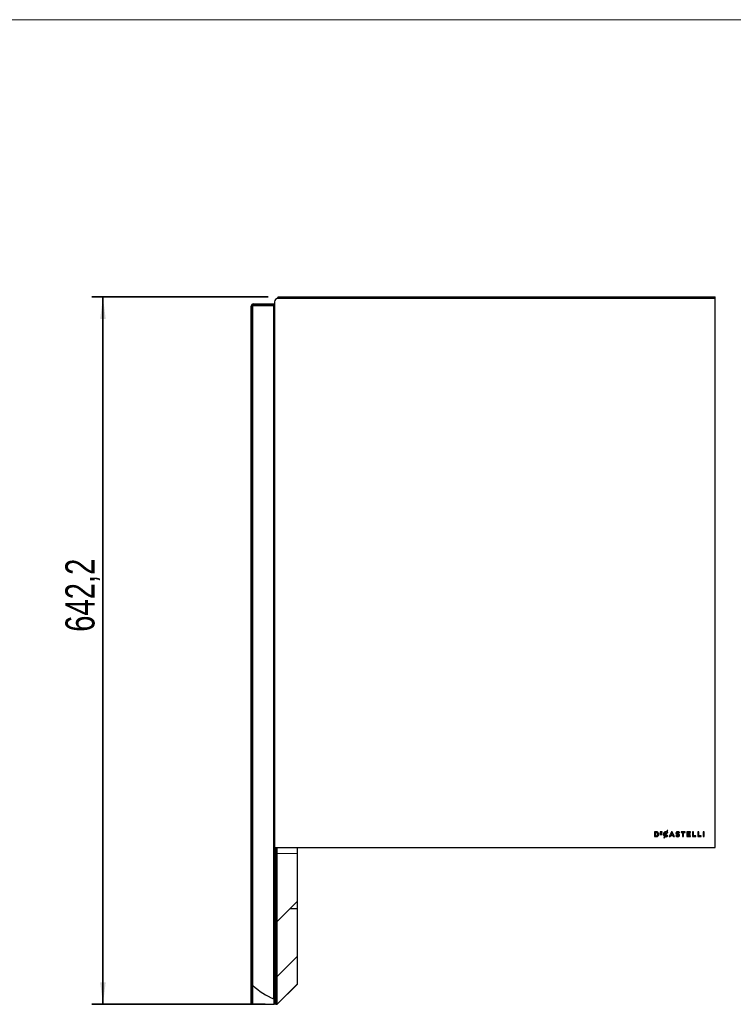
# Model space of a CAD drawing. Header units: millimetres. Extents: x 5 to 415, y 5 to 292.
# Tile 3 of 4: x 167 to 232, y 203 to 292. Entities that reach past the tile are written whole.
import ezdxf

# ---------------------------------------------------------------- set-up
doc = ezdxf.new("R2010")
doc.units = ezdxf.units.MM
doc.layers.add('CONTORNI', color=7, linetype='Continuous', lineweight=35)
doc.layers.add('TABELLA', color=7, linetype='Continuous')
doc.styles.add('SLDTEXTSTYLE2', font='TXT', dxfattribs={"width": 0.75})
doc.dimstyles.new('SLDDIMSTYLE0', dxfattribs={"dimtxt": 2.645833, "dimasz": 2, "dimexe": 0, "dimexo": 0.0625, "dimgap": 0.661458, "dimtad": 1, "dimdec": 1, "dimlfac": 10, "dimrnd": 1e-09, "dimzin": 12, "dimdsep": 46, "dimtxsty": 'SLDTEXTSTYLE2', "dimsah": 1, "dimcen": 0.09, "dimadec": 0, "dimazin": 3, "dimtfac": 1, "dimtdec": 1, "dimtofl": 0, "dimtmove": 0, "dimatfit": 3, "dimfxl": 1, "dimfrac": 2, "dimtolj": 1, "dimtzin": 12, "dimarcsym": 0})

# ---------------------------------------------------------------- blocks, each defined once
blk = doc.blocks.new('_D_2')
at = {"layer": 'CONTORNI', "transparency": 16777216}
for p, q in [((189.44, 266.823), (173.45, 266.823)), ((174.45, 202.6), (174.45, 266.823)), ((189.17, 202.6), (173.45, 202.6))]:
    blk.add_line(p, q, dxfattribs=at)
for points in [[(174.45, 266.823), (174.2, 264.823), (174.7, 264.823)], [(174.45, 202.6), (174.7, 204.6), (174.2, 204.6)]]:
    blk.add_solid(points, dxfattribs=at)
at = {"layer": 'CONTORNI', "transparency": 16777216, "insert": (171.039, 236.422), "char_height": 2.6458, "attachment_point": 1, "rotation": 90, "style": 'SLDTEXTSTYLE2'}
blk.add_mtext('642,2', dxfattribs=at)

msp = doc.modelspace()

# ---------------------------------------------------------------- linework, layer by layer
at = {"color": 7, "linetype": 'Continuous', "lineweight": 25}
for p, q in [((230.02, 266.673), (190.32, 266.673)), ((190.44, 266.723), (190.44, 266.823)), ((190.44, 266.823), (230.019, 266.823)), ((190.44, 266.723), (230.019, 266.723)), ((230.019, 266.723), (230.019, 266.823)), ((230.02, 216.823), (230.02, 266.673)), ((188.02, 265.998), (187.92, 265.998)), ((187.92, 208.835), (187.92, 265.998)), ((188.02, 208.835), (188.02, 265.998)), ((188.07, 204.309), (188.07, 266.016)), ((189.97, 266.016), (188.07, 266.016)), ((188.12, 266.098), (188.12, 266.198)), ((188.12, 266.198), (190.02, 266.198)), ((188.12, 266.098), (190.02, 266.098)), ((189.97, 203.087), (189.97, 266.016)), ((190.02, 266.373), (190.02, 216.923)), ((224.685, 218.264), (224.52, 218.264)), ((224.52, 218.264), (224.52, 217.823)), ((224.685, 218.19), (224.601, 218.19)), ((224.601, 218.19), (224.601, 217.897)), ((225.21, 218.261), (225.026, 218.261)), ((225.026, 218.261), (225.026, 218.016)), ((225.079, 218.163), (225.079, 218.213)), ((225.079, 218.213), (225.21, 218.213)), ((225.195, 218.163), (225.079, 218.163)), ((225.195, 218.115), (225.195, 218.163)), ((225.21, 218.213), (225.21, 218.261)), ((225.462, 217.932), (225.582, 218.195)), ((225.509, 217.901), (225.635, 218.177)), ((225.667, 218.383), (225.614, 218.266)), ((225.729, 218.383), (225.667, 218.383)), ((225.668, 218.25), (225.729, 218.383)), ((225.682, 218.143), (225.684, 218.141)), ((225.684, 218.141), (225.736, 218.201)), ((225.736, 218.201), (225.734, 218.203)), ((226.062, 218.267), (225.869, 217.823)), ((226.098, 218.168), (226.027, 218.001)), ((226.136, 218.267), (226.062, 218.267)), ((226.17, 218.001), (226.098, 218.168)), ((226.137, 218.265), (226.136, 218.267)), ((226.33, 217.823), (226.137, 218.265)), ((226.474, 218.141), (226.474, 218.14)), ((226.555, 218.147), (226.555, 218.148)), ((226.741, 218.153), (226.743, 218.152)), ((226.743, 218.152), (226.786, 218.213)), ((226.786, 218.213), (226.785, 218.215)), ((227.296, 218.264), (226.937, 218.264)), ((226.937, 218.264), (226.937, 218.188)), ((226.937, 218.188), (227.076, 218.188)), ((227.076, 218.188), (227.076, 217.823)), ((227.157, 217.823), (227.157, 218.188)), ((227.157, 218.188), (227.296, 218.188)), ((227.296, 218.188), (227.296, 218.264)), ((227.793, 218.264), (227.466, 218.264)), ((227.466, 218.264), (227.466, 217.823)), ((227.547, 218.082), (227.547, 218.191)), ((227.547, 218.191), (227.793, 218.191)), ((227.793, 218.191), (227.793, 218.264)), ((228.057, 218.264), (227.976, 218.264)), ((227.976, 218.264), (227.976, 217.823)), ((228.057, 217.897), (228.057, 218.264)), ((228.455, 218.264), (228.455, 217.823)), ((228.536, 218.264), (228.455, 218.264)), ((228.536, 217.897), (228.536, 218.264)), ((228.939, 218.264), (228.939, 217.823)), ((229.02, 218.264), (228.939, 218.264)), ((229.02, 217.823), (229.02, 218.264)), ((224.52, 217.823), (224.685, 217.823)), ((224.601, 217.897), (224.685, 217.897)), ((224.834, 218.042), (224.834, 218.043)), ((224.919, 218.043), (224.919, 218.045)), ((225.026, 218.016), (225.212, 218.016)), ((225.079, 218.115), (225.195, 218.115)), ((225.079, 218.064), (225.079, 218.115)), ((225.212, 218.064), (225.079, 218.064)), ((225.212, 218.016), (225.212, 218.064)), ((225.335, 218.043), (225.335, 218.042)), ((225.428, 217.856), (225.362, 217.712)), ((225.362, 217.712), (225.423, 217.712)), ((225.42, 218.045), (225.42, 218.043)), ((225.423, 217.712), (225.477, 217.83)), ((225.687, 217.948), (225.685, 217.947)), ((225.739, 217.895), (225.687, 217.948)), ((225.737, 217.894), (225.739, 217.895)), ((225.869, 217.823), (225.952, 217.823)), ((225.952, 217.823), (225.997, 217.929)), ((225.997, 217.929), (226.2, 217.929)), ((226.027, 218.001), (226.17, 218.001)), ((226.2, 217.929), (226.244, 217.823)), ((226.244, 217.823), (226.33, 217.823)), ((226.505, 217.947), (226.456, 217.889)), ((226.456, 217.889), (226.457, 217.887)), ((226.506, 217.945), (226.505, 217.947)), ((226.718, 217.943), (226.718, 217.942)), ((226.799, 217.949), (226.799, 217.951)), ((227.076, 217.823), (227.157, 217.823)), ((227.466, 217.823), (227.796, 217.823)), ((227.765, 218.082), (227.547, 218.082)), ((227.547, 218.009), (227.765, 218.009)), ((227.547, 217.896), (227.547, 218.009)), ((227.796, 217.896), (227.547, 217.896)), ((227.765, 218.009), (227.765, 218.082)), ((227.796, 217.823), (227.796, 217.896)), ((227.976, 217.823), (228.287, 217.823)), ((228.287, 217.897), (228.057, 217.897)), ((228.287, 217.823), (228.287, 217.897)), ((228.455, 217.823), (228.766, 217.823)), ((228.766, 217.897), (228.536, 217.897)), ((228.766, 217.823), (228.766, 217.897)), ((228.939, 217.823), (229.02, 217.823)), ((190.02, 216.335), (190.02, 216.923)), ((190.12, 216.335), (190.12, 216.823)), ((190.12, 216.823), (230.02, 216.823)), ((190.17, 216.306), (190.17, 216.823)), ((190.27, 216.306), (190.27, 216.823)), ((192.07, 216.823), (192.07, 216.31)), ((190.02, 210.128), (190.02, 216.335)), ((190.12, 216.335), (190.02, 216.335)), ((190.12, 210.128), (190.12, 216.335)), ((190.17, 216.306), (190.27, 216.306)), ((190.17, 210.125), (190.17, 216.306)), ((190.27, 216.306), (192.07, 216.31)), ((190.27, 210.125), (190.27, 216.306)), ((192.07, 216.31), (192.07, 211.925)), ((190.27, 210.125), (192.07, 211.925)), ((192.07, 211.925), (192.07, 211.31)), ((191.453, 211.309), (192.07, 211.31)), ((192.07, 211.31), (192.07, 206.925)), ((190.02, 210.128), (190.12, 210.128)), ((190.02, 205.128), (190.02, 210.128)), ((190.12, 205.128), (190.12, 210.128)), ((190.17, 210.125), (190.27, 210.125)), ((190.17, 205.125), (190.17, 210.125)), ((190.27, 205.125), (190.27, 210.125)), ((187.92, 202.628), (187.92, 208.835)), ((188.02, 208.835), (187.92, 208.835)), ((188.02, 202.628), (188.02, 208.835)), ((190.27, 205.125), (192.07, 206.925)), ((192.07, 206.925), (192.07, 204.425)), ((190.02, 205.128), (190.12, 205.128)), ((190.02, 202.608), (190.02, 205.128)), ((190.12, 202.608), (190.12, 205.128)), ((190.17, 205.125), (190.27, 205.125)), ((190.17, 202.625), (190.17, 205.125)), ((190.27, 202.625), (190.27, 205.125)), ((188.07, 202.625), (188.07, 204.309)), ((190.27, 202.625), (192.07, 204.425)), ((190.27, 202.6), (192.07, 204.4)), ((192.07, 204.425), (192.07, 204.4)), ((189.97, 203.087), (189.97, 202.625)), ((187.92, 202.628), (188.02, 202.628)), ((188.07, 202.625), (189.97, 202.625)), ((190.02, 202.608), (190.12, 202.608)), ((190.02, 202.598), (190.02, 202.608)), ((190.02, 202.598), (190.12, 202.598)), ((190.12, 202.598), (190.12, 202.608)), ((190.17, 202.625), (190.27, 202.625)), ((190.17, 202.6), (190.17, 202.625)), ((190.17, 202.6), (190.27, 202.6)), ((190.27, 202.6), (190.27, 202.625))]:
    msp.add_line(p, q, dxfattribs=at)
for centre, radius, start, end in [((190.32, 266.373), 0.3, 90, 180), ((188.12, 265.998), 0.2, 90, 180), ((188.12, 265.998), 0.1, 90, 180), ((190.12, 216.923), 0.1, 180, 270), ((192.32, 208.831), 6.206, 226.77846, 247.74894)]:
    msp.add_arc(centre, radius, start, end, dxfattribs=at)
for points, knots in [([(190.44, 266.823), (190.421, 266.822), (190.381, 266.818), (190.327, 266.792), (190.284, 266.752), (190.254, 266.706), (190.248, 266.672), (190.245, 266.658)], [0, 0, 0, 0, 0.211335, 0.42267, 0.634005, 0.845341, 1, 1, 1, 1]), ([(190.44, 266.723), (190.43, 266.722), (190.411, 266.721), (190.384, 266.707), (190.365, 266.691), (190.357, 266.678), (190.355, 266.673)], [0, 0, 0, 0, 0.282972, 0.565944, 0.848915, 1, 1, 1, 1]), ([(224.919, 218.045), (224.914, 218.078), (224.907, 218.144), (224.844, 218.216), (224.767, 218.257), (224.713, 218.261), (224.685, 218.264)], [0, 0, 0, 0, 0.279532, 0.545424, 0.763063, 1, 1, 1, 1]), ([(224.834, 218.043), (224.831, 218.066), (224.827, 218.109), (224.788, 218.158), (224.738, 218.185), (224.703, 218.188), (224.685, 218.19)], [0, 0, 0, 0, 0.287123, 0.552289, 0.766205, 1, 1, 1, 1]), ([(225.614, 218.266), (225.605, 218.268), (225.591, 218.27), (225.575, 218.271), (225.568, 218.271), (225.565, 218.271), (225.563, 218.271), (225.562, 218.271), (225.562, 218.271), (225.562, 218.271), (225.562, 218.271), (225.562, 218.271), (225.531, 218.271), (225.471, 218.26), (225.396, 218.21), (225.344, 218.134), (225.338, 218.074), (225.335, 218.043)], [0, 0, 0, 0, 0.069264, 0.102088, 0.117042, 0.123726, 0.126688, 0.127995, 0.128571, 0.128825, 0.128936, 0.128985, 0.129024, 0.353068, 0.564112, 0.77539, 1, 1, 1, 1]), ([(225.582, 218.195), (225.578, 218.195), (225.573, 218.196), (225.566, 218.196), (225.564, 218.196), (225.562, 218.196), (225.562, 218.196), (225.562, 218.196), (225.561, 218.196), (225.561, 218.196), (225.561, 218.196), (225.561, 218.196), (225.542, 218.196), (225.504, 218.189), (225.457, 218.155), (225.425, 218.105), (225.422, 218.065), (225.42, 218.045)], [0, 0, 0, 0, 0.0458801, 0.0662498, 0.075289, 0.0792849, 0.0810471, 0.0818233, 0.0821649, 0.0823153, 0.0823815, 0.0824106, 0.0824335, 0.3112586, 0.5307913, 0.7562229, 1, 1, 1, 1]), ([(225.635, 218.177), (225.644, 218.172), (225.661, 218.162), (225.675, 218.149), (225.682, 218.143)], [0, 0, 0, 0, 0.5348435, 1, 1, 1, 1]), ([(225.734, 218.203), (225.723, 218.212), (225.703, 218.231), (225.679, 218.244), (225.668, 218.25)], [0, 0, 0, 0, 0.5342378, 1, 1, 1, 1]), ([(226.785, 218.215), (226.769, 218.226), (226.738, 218.248), (226.683, 218.266), (226.624, 218.272), (226.565, 218.265), (226.515, 218.238), (226.48, 218.194), (226.476, 218.159), (226.474, 218.141)], [0, 0, 0, 0, 0.14607, 0.288768, 0.437756, 0.595145, 0.734148, 0.864472, 1, 1, 1, 1]), ([(226.555, 218.148), (226.556, 218.155), (226.558, 218.169), (226.574, 218.186), (226.597, 218.196), (226.634, 218.2), (226.686, 218.189), (226.722, 218.166), (226.741, 218.153)], [0, 0, 0, 0, 0.094389, 0.189365, 0.297691, 0.425898, 0.693171, 1, 1, 1, 1]), ([(226.657, 218.08), (226.639, 218.085), (226.609, 218.093), (226.574, 218.107), (226.557, 218.127), (226.556, 218.14), (226.555, 218.147)], [0, 0, 0, 0, 0.429411, 0.700716, 0.850287, 1, 1, 1, 1]), ([(224.685, 217.823), (224.72, 217.827), (224.788, 217.834), (224.866, 217.891), (224.911, 217.965), (224.916, 218.017), (224.919, 218.043)], [0, 0, 0, 0, 0.296177, 0.566402, 0.776882, 1, 1, 1, 1]), ([(224.685, 217.897), (224.708, 217.9), (224.751, 217.904), (224.801, 217.942), (224.829, 217.99), (224.832, 218.024), (224.834, 218.042)], [0, 0, 0, 0, 0.293871, 0.560868, 0.771907, 1, 1, 1, 1]), ([(225.335, 218.042), (225.336, 218.021), (225.34, 217.98), (225.367, 217.912), (225.405, 217.877), (225.428, 217.856)], [0, 0, 0, 0, 0.295724, 0.575371, 1, 1, 1, 1]), ([(225.42, 218.043), (225.422, 218.02), (225.426, 217.978), (225.452, 217.946), (225.462, 217.932)], [0, 0, 0, 0, 0.578602, 1, 1, 1, 1]), ([(225.477, 217.83), (225.487, 217.827), (225.506, 217.821), (225.542, 217.815), (225.597, 217.815), (225.671, 217.833), (225.715, 217.873), (225.737, 217.894)], [0, 0, 0, 0, 0.107017, 0.21718, 0.384447, 0.682526, 1, 1, 1, 1]), ([(225.685, 217.947), (225.675, 217.938), (225.656, 217.92), (225.622, 217.901), (225.588, 217.891), (225.549, 217.889), (225.524, 217.896), (225.509, 217.901)], [0, 0, 0, 0, 0.208683, 0.401483, 0.598412, 0.757803, 1, 1, 1, 1]), ([(226.457, 217.887), (226.477, 217.872), (226.517, 217.841), (226.593, 217.818), (226.676, 217.814), (226.75, 217.84), (226.793, 217.894), (226.797, 217.931), (226.799, 217.949)], [0, 0, 0, 0, 0.175907, 0.348495, 0.545236, 0.748325, 0.87034, 1, 1, 1, 1]), ([(226.474, 218.14), (226.475, 218.126), (226.476, 218.101), (226.493, 218.067), (226.539, 218.028), (226.586, 218.016), (226.621, 218.008)], [0, 0, 0, 0, 0.187253, 0.347653, 0.509467, 1, 1, 1, 1]), ([(226.718, 217.942), (226.717, 217.934), (226.715, 217.919), (226.697, 217.902), (226.672, 217.891), (226.641, 217.888), (226.601, 217.892), (226.552, 217.909), (226.522, 217.933), (226.506, 217.945)], [0, 0, 0, 0, 0.0886, 0.17759, 0.280375, 0.403924, 0.546395, 0.759288, 1, 1, 1, 1]), ([(226.621, 218.008), (226.639, 218.003), (226.668, 217.996), (226.702, 217.981), (226.717, 217.961), (226.717, 217.949), (226.718, 217.943)], [0, 0, 0, 0, 0.449096, 0.717679, 0.86088, 1, 1, 1, 1]), ([(226.799, 217.951), (226.797, 217.968), (226.794, 218.002), (226.759, 218.041), (226.711, 218.066), (226.676, 218.075), (226.657, 218.08)], [0, 0, 0, 0, 0.24404, 0.48145, 0.709781, 1, 1, 1, 1])]:
    msp.add_open_spline(points, degree=3, knots=knots, dxfattribs=at)
at = {"layer": 'TABELLA', "linetype": 'Continuous', "lineweight": 18}
msp.add_line((414.98, 292), (5, 292), dxfattribs=at)

# ---------------------------------------------------------------- dimensions: what is measured, and where the dimension line sits
at = {"layer": 'CONTORNI'}
dim = msp.add_linear_dim(base=(174.45, 266.823), p1=(190.17, 202.6), p2=(190.44, 266.823), angle=90, dimstyle='SLDDIMSTYLE0', dxfattribs=at)
dim.commit()
dim.dimension.update_dxf_attribs({"geometry": '_D_2', "text_midpoint": (174.45, 240.819), "dimtype": 160})

doc.saveas('drawing.dxf')
